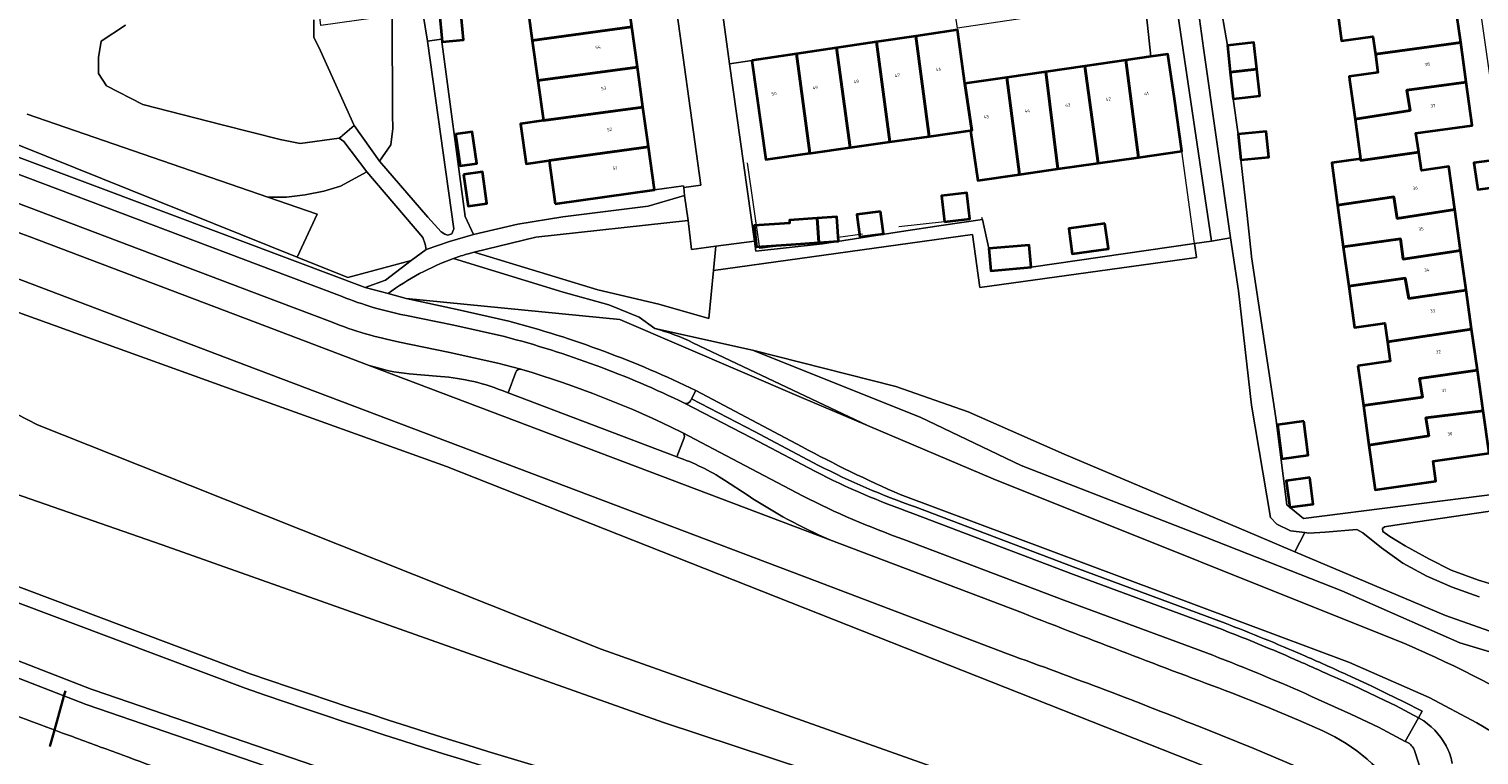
# Model space of a CAD drawing. Header units: metres. Extents: x 197700 to 204338, y 317132 to 325229.
# Tile 106 of 256: x 199415 to 199575, y 317784 to 317864. Entities that reach past the tile are written whole.
import ezdxf
from ezdxf.enums import TextEntityAlignment as Align

# ---------------------------------------------------------------- set-up
doc = ezdxf.new("R2010")
doc.units = ezdxf.units.M
for name, color, linetype, lineweight in [('B-WE-GR-BEPLANTING_CULTUUR_BOSPLANTSOEN-GV', 90, 'Continuous', 18), ('B-WE-GR-BEPLANTING_CULTUUR_HEESTERS-GV', 90, 'Continuous', 18), ('B-WE-GR-BEPLANTING_CULTUUR_VASTE PLANTENVAK-GV', 90, 'Continuous', 18), ('B-WE-IE-TERREINAFSCHEIDING_KUNSTMATIG_HEKWERK-G', 20, 'IE-TERREINAFSCHEIDING-KUNSTMATIG', 18), ('B-WE-KW-KUNSTWERK_DUIKER-G', 170, 'Continuous', 18), ('B-WE-OG-BEBOUWING-GV', 7, 'Continuous', 35), ('B-WE-OG-BEBOUWING-T18', 10, 'Continuous', 18), ('B-WE-OG-TERREIN_CULTUURSCHEIDING-GV', 7, 'Continuous', 18), ('B-WE-OG-TERREIN_ERF-GV', 7, 'Continuous', 18), ('B-WE-OG-WATER_GREPPEL-GV', 160, 'Continuous', 18), ('B-WE-OG-WEG-GV', 7, 'Continuous', 18), ('B-WE-VH-ONVERHARD-GV', 252, 'Continuous', 18), ('B-WE-VH-VERHARDING_ASFALT-GV', 252, 'Continuous', 18), ('B-WE-VH-VERHARDING_BETON-GV', 252, 'Continuous', 18), ('B-WE-VH-VERHARDING_BETONSTRAATSTEEN-GV', 252, 'Continuous', 18), ('B-WE-VH-VERHARDING_HALFVERHARDING_GRIND-GV', 252, 'Continuous', 18), ('B-WE-VH-VERHARDING_OPEN-GV', 252, 'Continuous', 18), ('B-WE-VH-VERHARDING_TEGEL-GV', 252, 'Continuous', 18)]:
    doc.layers.add(name, color=color, linetype=linetype, lineweight=lineweight)
doc.styles.add('NLCS-ISO-M200-T18', font='NLCS-ISO.ttf', dxfattribs={"height": 0.36})
doc.linetypes.add('IE-TERREINAFSCHEIDING-KUNSTMATIG', pattern='A,4,[82,NLCS.SHX,S=0.75,R=90,X=0,Y=0],4,-2', length=10)

msp = doc.modelspace()

# ---------------------------------------------------------------- linework, layer by layer
at = {"layer": 'B-WE-GR-BEPLANTING_CULTUUR_BOSPLANTSOEN-GV'}
for points in [[(199450.884, 317853.533), (199453.691, 317849.588), (199454.937, 317851.4), (199455.164, 317853.204), (199455.143, 317854.723), (199455.108, 317865.498), (199455.107, 317865.721), (199447.218, 317864.611), (199445.09, 317882.755), (199452.703, 317883.699), (199452.121, 317888.066), (199446.264, 317887.179), (199445.253, 317891.457), (199442.817, 317910.058), (199423.753, 317900.857), (199433.319, 317883.783), (199417.527, 317875.569), (199397.952, 317865.779)], [(199414.7, 317854.796), (199441.356, 317845.595), (199443.412, 317845.591), (199445.471, 317845.838), (199447.545, 317846.263), (199449.369, 317846.822), (199452.299, 317848.386), (199449.767, 317851.745), (199449.246, 317852.118), (199444.93, 317851.521), (199442.697, 317851.968), (199436.295, 317853.607), (199427.511, 317855.841), (199423.492, 317857.927), (199422.599, 317859.267), (199422.599, 317861.055), (199422.896, 317862.843), (199425.576, 317864.63)], [(199446.418, 317865.226), (199446.418, 317863.29), (199447.163, 317861.8), (199450.884, 317853.533)], [(199521.639, 317814.411), (199507.706, 317820.322), (199500.417, 317823.414), (199480.284, 317832.031), (199456.669, 317834.349), (199462.282, 317833.135), (199468.018, 317831.855)], [(199583.966, 317787.433), (199584.916, 317788.97), (199580.551, 317794.055), (199573.293, 317796.239), (199560.212, 317802.015), (199545.139, 317807.931), (199524.71, 317815.859), (199513.551, 317821.221), (199494.981, 317828.663), (199484.182, 317831.042)], [(199488.392, 317829.463), (199507.706, 317820.322)], [(199628.583, 317778.854), (199611.297, 317786.109), (199598.037, 317790.786), (199585.082, 317794.538), (199577.752, 317797.128), (199571.675, 317799.275), (199555.016, 317806.328), (199550.777, 317808.123), (199529.477, 317817.115), (199518.863, 317821.824), (199510.836, 317824.619), (199494.981, 317828.663), (199513.551, 317821.221), (199524.71, 317815.859), (199545.139, 317807.931), (199560.212, 317802.015), (199573.293, 317796.239), (199580.551, 317794.055), (199584.916, 317788.97), (199594.082, 317786.086), (199615.297, 317774.134)], [(199500.494, 317817.946), (199488.701, 317824.189), (199488.232, 317823.243), (199495.225, 317819.623), (199502.308, 317815.881)], [(199488.701, 317824.189), (199500.494, 317817.946)], [(199507.706, 317820.322), (199521.639, 317814.411), (199567.342, 317796.076)], [(199567.342, 317796.076), (199521.639, 317814.411)], [(199511.339, 317812.659), (199561.082, 317794.053), (199569.889, 317790.195), (199575.143, 317787.384)], [(199575.143, 317787.384), (199569.889, 317790.195), (199561.082, 317794.053), (199511.339, 317812.659)], [(199512.997, 317811.285), (199530.777, 317804.531), (199547.31, 317798.409)], [(199560.823, 317792.69), (199563.468, 317791.47), (199565.176, 317790.63), (199567.078, 317789.709), (199569.096, 317788.673), (199568.696, 317787.918), (199569.291, 317787.599)]]:
    msp.add_lwpolyline(points, dxfattribs=at)
for points in [[(199468.018, 317831.855, -0.0483545), (199488.701, 317824.189)], [(199484.182, 317831.042, -0.0510191), (199488.392, 317829.463)], [(199500.494, 317817.946, 0.0214632), (199511.339, 317812.659)], [(199511.339, 317812.659, -0.0214632), (199500.494, 317817.946)], [(199502.308, 317815.881, 0.0325354), (199512.997, 317811.285)], [(199547.31, 317798.409, -0.0103501), (199555.88, 317794.903)], [(199567.342, 317796.076, -0.0370957), (199583.966, 317787.433)], [(199583.966, 317787.433, 0.0370957), (199567.342, 317796.076)], [(199555.88, 317794.903, -0.0037654), (199560.823, 317792.69)], [(199569.291, 317787.599, -0.1283394), (199571.99, 317784.373)], [(199575.143, 317787.384, -0.0292493), (199595.419, 317773.985)], [(199595.419, 317773.985, 0.0292493), (199575.143, 317787.384)], [(199571.99, 317784.373, -0.0612354), (199572.427, 317782.881)]]:
    msp.add_lwpolyline(points, format="xyb", dxfattribs=at)
at = {"layer": 'B-WE-GR-BEPLANTING_CULTUUR_HEESTERS-GV'}
for points in [[(199547.907, 317841.074), (199544.888, 317862.097), (199543.682, 317871.042), (199543.499, 317871.016), (199543.214, 317872.856), (199541.072, 317872.589), (199541.231, 317871.619), (199545.803, 317840.703)], [(199484.607, 317833.733), (199490.164, 317832.145), (199490.669, 317837.454), (199490.925, 317840.148), (199488.25, 317839.792), (199487.857, 317842.991), (199471.006, 317841.167), (199464.164, 317839.486), (199477.858, 317835.332)]]:
    msp.add_lwpolyline(points, close=True, dxfattribs=at)
for points in [[(199461.909, 317838.801, 0.07349), (199454.647, 317834.905)], [(199488.392, 317829.463, 0.0510191), (199484.182, 317831.042)]]:
    msp.add_lwpolyline(points, format="xyb", dxfattribs=at)
for points in [[(199482.425, 317832.304), (199479.092, 317833.653), (199474.012, 317835.082), (199461.909, 317838.801)], [(199454.647, 317834.905), (199456.669, 317834.349), (199480.284, 317832.031), (199500.417, 317823.414), (199507.706, 317820.322), (199488.392, 317829.463)], [(199484.182, 317831.042), (199482.425, 317832.304)]]:
    msp.add_lwpolyline(points, dxfattribs=at)
at = {"layer": 'B-WE-GR-BEPLANTING_CULTUUR_VASTE PLANTENVAK-GV'}
for points in [[(199413.798, 317851.348), (199444.588, 317838.949), (199446.819, 317843.709), (199441.356, 317845.595), (199414.7, 317854.796)], [(199392.84, 317837.801), (199364.166, 317829.084), (199392.207, 317831.719), (199401.295, 317827.886), (199415.839, 317820.371), (199432.729, 317813.644), (199478.229, 317795.522), (199523.239, 317779.547), (199554.952, 317771.849), (199556.316, 317778.134), (199461.127, 317815.762), (199437.672, 317824.192), (199406.941, 317835.237)], [(199554.952, 317771.849), (199523.239, 317779.547), (199478.229, 317795.522), (199432.729, 317813.644), (199415.839, 317820.371), (199401.295, 317827.886), (199392.207, 317831.719), (199364.166, 317829.084), (199365.876, 317825.638), (199366.075, 317825.314), (199365.142, 317824.741), (199376.15, 317821.047), (199366.091, 317825.93), (199368.082, 317826.196), (199382.505, 317820.666), (199400.425, 317817.228), (199429.662, 317807.099), (199430.167, 317806.924), (199485.151, 317787.429), (199524.795, 317774.333), (199555.264, 317762.177), (199510.147, 317771.959)], [(199510.147, 317771.959), (199555.264, 317762.177), (199524.795, 317774.333), (199485.151, 317787.429), (199430.167, 317806.924), (199429.662, 317807.099), (199400.425, 317817.228), (199382.505, 317820.666), (199368.082, 317826.196), (199366.091, 317825.93), (199376.15, 317821.047), (199365.142, 317824.741), (199363.497, 317823.729), (199371.97, 317819.795), (199395.928, 317809.144), (199425.428, 317798.065), (199439.391, 317792.82)], [(199439.391, 317792.82), (199425.428, 317798.065), (199395.928, 317809.144), (199371.97, 317819.795), (199371.356, 317818.294), (199395.121, 317807.644), (199424.706, 317796.525), (199438.843, 317791.211)], [(199438.843, 317791.211), (199424.706, 317796.525), (199395.121, 317807.644), (199371.356, 317818.294), (199368.741, 317812.633), (199372.923, 317810.648), (199373.117, 317810.566)], [(199373.117, 317810.566), (199397.489, 317800.551), (199421.799, 317791.109), (199422.117, 317791), (199447.73, 317782.209)]]:
    msp.add_lwpolyline(points, dxfattribs=at)
for points in [[(199439.391, 317792.82, 0.0235878), (199510.147, 317771.959)], [(199510.147, 317771.959, -0.0235878), (199439.391, 317792.82)], [(199509.743, 317770.308, -0.0235995), (199438.843, 317791.211)], [(199438.843, 317791.211, 0.0235995), (199509.743, 317770.308)]]:
    msp.add_lwpolyline(points, format="xyb", dxfattribs=at)
at = {"layer": 'B-WE-IE-TERREINAFSCHEIDING_KUNSTMATIG_HEKWERK-G'}
for points in [[(199548.757, 317852.551), (199548.201, 317856.475)], [(199543.924, 317840.439), (199542.516, 317850.686)], [(199549.73, 317843.54), (199549.034, 317849.717)], [(199499.258, 317840.347), (199495.808, 317839.902), (199494.424, 317849.402)], [(199520.428, 317843.115), (199520.377, 317843.35)], [(199516.24, 317842.87), (199511.177, 317842.296)], [(199521.129, 317839.887), (199520.428, 317843.115)], [(199507.146, 317841.484), (199504.47, 317841.112)], [(199543.924, 317840.439), (199525.845, 317837.828)], [(199550.229, 317838.979), (199550.22, 317839.064)], [(199550.233, 317838.979), (199550.229, 317838.979)], [(199552.914, 317821.147), (199550.233, 317838.979)]]:
    msp.add_lwpolyline(points, dxfattribs=at)
at = {"layer": 'B-WE-KW-KUNSTWERK_DUIKER-G'}
for points in [[(199417.175, 317784.805), (199417.678, 317786.602), (199418.734, 317790.369), (199418.87, 317790.853), (199418.901, 317790.964)], [(199417.295, 317784.771), (199417.796, 317786.558), (199418.851, 317790.324), (199418.987, 317790.807), (199419.021, 317790.93)]]:
    msp.add_lwpolyline(points, dxfattribs=at)
at = {"layer": 'B-WE-OG-BEBOUWING-GV'}
for points in [[(199470.607, 317862.95), (199481.617, 317864.438), (199480.957, 317869.152), (199469.954, 317867.612)], [(199572.776, 317867.002), (199566.208, 317865.989), (199565.817, 317868.503), (199559.594, 317867.465), (199559.56, 317867.46), (199559.578, 317867.33), (199560.189, 317862.904), (199563.66, 317863.379), (199563.93, 317861.405), (199573.374, 317862.721)], [(199462.66, 317866.562), (199460.295, 317866.341), (199460.625, 317862.796), (199462.991, 317863.017)], [(199481.617, 317864.438), (199470.607, 317862.95), (199471.23, 317858.497), (199482.239, 317859.991)], [(199513.076, 317863.429), (199514.553, 317852.317), (199519.122, 317852.964), (199519.248, 317852.982), (199518.492, 317858.185), (199517.66, 317864.114)], [(199504.299, 317862.117), (199505.793, 317851.076), (199510.175, 317851.697), (199508.701, 317862.775)], [(199513.076, 317863.429), (199508.701, 317862.775), (199510.175, 317851.697), (199514.553, 317852.317)], [(199547.546, 317862.392), (199547.873, 317859.434), (199550.816, 317859.76), (199550.489, 317862.718)], [(199561.674, 317854.225), (199567.791, 317855.185), (199567.406, 317857.448), (199573.987, 317858.334), (199573.374, 317862.721), (199563.93, 317861.405), (199564.207, 317859.386), (199561.027, 317858.951), (199561.073, 317858.614)], [(199494.925, 317860.716), (199496.475, 317849.757), (199501.321, 317850.443), (199499.873, 317861.456)], [(199505.793, 317851.076), (199504.299, 317862.117), (199499.873, 317861.456), (199501.321, 317850.443), (199501.426, 317850.458)], [(199536.291, 317860.76), (199537.717, 317849.998), (199542.516, 317850.686), (199541.677, 317856.486), (199540.961, 317861.435), (199539.092, 317861.165)], [(199471.23, 317858.497), (199471.849, 317854.072), (199482.858, 317855.571), (199482.239, 317859.991)], [(199528.79, 317848.719), (199527.441, 317859.48), (199523.121, 317858.855), (199524.537, 317848.109)], [(199533.233, 317849.355), (199531.773, 317860.106), (199527.441, 317859.48), (199528.79, 317848.719)], [(199531.773, 317860.106), (199533.233, 317849.355), (199537.717, 317849.998), (199536.291, 317860.76)], [(199547.873, 317859.434), (199548.201, 317856.475), (199551.144, 317856.801), (199550.816, 317859.76)], [(199518.492, 317858.185), (199519.248, 317852.982), (199519.122, 317852.964), (199519.913, 317847.446), (199524.537, 317848.109), (199523.121, 317858.855)], [(199561.674, 317854.225), (199562.278, 317849.814), (199562.301, 317849.648), (199568.726, 317850.585), (199568.425, 317852.656), (199574.659, 317853.526), (199573.987, 317858.334), (199567.406, 317857.448), (199567.791, 317855.185)], [(199472.469, 317849.646), (199483.477, 317851.147), (199482.858, 317855.571), (199471.849, 317854.072), (199469.324, 317853.72), (199469.945, 317849.292)], [(199549.034, 317849.717), (199552.119, 317850.018), (199551.841, 317852.854), (199548.757, 317852.551)], [(199462.112, 317852.569), (199462.616, 317849.041), (199464.477, 317849.307), (199463.973, 317852.835)], [(199473.14, 317844.855), (199484.142, 317846.395), (199483.477, 317851.147), (199472.469, 317849.646)], [(199572.721, 317844.212), (199572.051, 317848.976), (199569.021, 317848.551), (199568.726, 317850.585), (199562.301, 317849.648), (199562.278, 317849.814), (199559.108, 317849.38), (199559.747, 317844.717), (199565.983, 317845.641), (199566.328, 317843.219)], [(199578.327, 317846.851), (199577.91, 317849.805), (199574.841, 317849.372), (199575.257, 317846.419)], [(199463.008, 317848.097), (199463.509, 317844.592), (199465.591, 317844.889), (199465.09, 317848.394)], [(199516.24, 317842.87), (199519.027, 317843.193), (199518.693, 317846.071), (199515.907, 317845.748)], [(199560.379, 317840.095), (199566.705, 317840.975), (199567.003, 317838.739), (199573.358, 317839.68), (199572.721, 317844.212), (199566.328, 317843.219), (199565.983, 317845.641), (199559.747, 317844.717)], [(199502.14, 317843.267), (199499.066, 317843.048), (199499.089, 317842.724), (199495.186, 317842.446), (199495.429, 317840.075), (199499.258, 317840.347), (199502.332, 317840.566)], [(199502.332, 317840.566), (199504.509, 317840.721), (199504.317, 317843.422), (199502.14, 317843.267)], [(199509.14, 317844.011), (199506.541, 317843.666), (199506.87, 317841.196), (199509.469, 317841.542)], [(199534, 317842.657), (199530, 317842.126), (199530.373, 317839.321), (199534.373, 317839.852)], [(199521.129, 317839.887), (199521.35, 317837.424), (199525.845, 317837.828), (199525.624, 317840.291)], [(199573.358, 317839.68), (199567.003, 317838.739), (199566.705, 317840.975), (199560.379, 317840.095), (199560.975, 317835.744), (199567.23, 317836.609), (199567.624, 317834.369), (199573.977, 317835.273)], [(199565.272, 317829.584), (199574.583, 317830.963), (199573.977, 317835.273), (199567.624, 317834.369), (199567.23, 317836.609), (199560.975, 317835.744), (199561.601, 317831.172), (199564.991, 317831.636)], [(199561.982, 317826.925), (199562.603, 317822.507), (199569.156, 317823.433), (199568.823, 317825.491), (199575.222, 317826.415), (199574.583, 317830.963), (199565.272, 317829.584), (199565.568, 317827.417)], [(199562.603, 317822.507), (199563.217, 317818.139), (199569.84, 317819.146), (199569.507, 317821.151), (199575.854, 317821.921), (199575.222, 317826.415), (199568.823, 317825.491), (199569.156, 317823.433)], [(199555.992, 317820.778), (199553.085, 317820.392), (199553.585, 317816.632), (199556.492, 317817.018)], [(199575.854, 317821.921), (199569.507, 317821.151), (199569.84, 317819.146), (199563.217, 317818.139), (199563.913, 317813.188), (199570.637, 317814.133), (199570.324, 317816.361), (199576.513, 317817.231)], [(199556.656, 317814.529), (199554.071, 317814.186), (199554.461, 317811.254), (199557.045, 317811.598)]]:
    msp.add_lwpolyline(points, close=True, dxfattribs=at)
at = {"layer": 'B-WE-OG-TERREIN_CULTUURSCHEIDING-GV'}
for points in [[(199425.576, 317864.63), (199422.896, 317862.843), (199422.599, 317861.055), (199422.599, 317859.267), (199423.492, 317857.927), (199427.511, 317855.841), (199436.295, 317853.607), (199442.697, 317851.968), (199444.93, 317851.521), (199449.246, 317852.118), (199449.544, 317852.341), (199449.618, 317852.415), (199450.884, 317853.533), (199447.163, 317861.8), (199446.418, 317863.29), (199446.418, 317865.226)], [(199461.909, 317838.801), (199474.012, 317835.082), (199479.092, 317833.653), (199482.425, 317832.304), (199484.182, 317831.042), (199494.981, 317828.663), (199510.836, 317824.619), (199518.863, 317821.824), (199529.477, 317817.115), (199550.777, 317808.123), (199555.016, 317806.328), (199556.115, 317808.448), (199554.54, 317808.629), (199553.029, 317809.382), (199552.31, 317810.132), (199550.223, 317822.564), (199548.77, 317835.213), (199547.907, 317841.074), (199545.803, 317840.703)], [(199545.803, 317840.703), (199543.924, 317840.439), (199544.133, 317838.92), (199520.141, 317835.571), (199519.32, 317841.454), (199490.669, 317837.454), (199490.164, 317832.145), (199484.607, 317833.733), (199477.858, 317835.332), (199464.164, 317839.486), (199463.531, 317839.331)], [(199575.417, 317801.351), (199572.412, 317802.406), (199569.612, 317803.631), (199566.985, 317805.043), (199564.617, 317806.746), (199562.523, 317808.429), (199561.863, 317808.782), (199558.361, 317808.509), (199556.578, 317808.395), (199556.115, 317808.448), (199555.016, 317806.328), (199571.675, 317799.275), (199577.752, 317797.128)]]:
    msp.add_lwpolyline(points, dxfattribs=at)
msp.add_lwpolyline([(199463.531, 317839.331, 0.0151893), (199461.909, 317838.801)], format="xyb", dxfattribs=at)
msp.add_lwpolyline([(199581.541, 317813.355), (199580.392, 317811.369), (199566.088, 317809.285), (199564.928, 317809.083), (199564.729, 317808.914), (199564.756, 317808.553), (199565.514, 317808.031), (199567.209, 317806.979), (199569.83, 317805.523), (199572.314, 317804.297), (199575.358, 317803.173), (199579.24, 317802.016), (199583.239, 317801.178)], close=True, dxfattribs=at)
at = {"layer": 'B-WE-OG-TERREIN_ERF-GV'}
for points in [[(199464.101, 317841.455), (199469.002, 317842.613), (199473.975, 317843.416), (199483.442, 317844.6), (199487.444, 317845.768), (199487.378, 317846.644), (199487.35, 317846.844), (199484.142, 317846.395), (199473.14, 317844.855), (199472.469, 317849.646), (199469.945, 317849.292), (199469.324, 317853.72), (199471.849, 317854.072), (199471.23, 317858.497), (199470.607, 317862.95), (199469.954, 317867.612), (199480.957, 317869.152), (199480.263, 317873.626), (199480.497, 317873.657), (199477.892, 317891.747), (199472.966, 317891.072), (199469.933, 317912.696)], [(199397.952, 317865.779), (199417.527, 317875.569), (199433.319, 317883.783), (199423.753, 317900.857), (199442.817, 317910.058), (199445.253, 317891.457), (199446.264, 317887.179), (199452.121, 317888.066), (199452.703, 317883.699), (199453.914, 317874.617), (199455.107, 317865.721), (199458.499, 317866.049), (199459.026, 317862.843), (199460.572, 317863.098), (199463.177, 317843.436), (199464.101, 317841.455)], [(199578.327, 317846.851), (199575.257, 317846.419), (199574.841, 317849.372), (199577.91, 317849.805), (199574.706, 317872.308), (199572.093, 317871.885), (199572.776, 317867.002), (199573.374, 317862.721), (199573.987, 317858.334), (199574.659, 317853.526), (199568.425, 317852.656), (199568.726, 317850.585), (199569.021, 317848.551), (199572.051, 317848.976), (199572.721, 317844.212), (199573.358, 317839.68), (199573.977, 317835.273), (199574.583, 317830.963), (199575.222, 317826.415), (199575.854, 317821.921)], [(199538.396, 317867.391), (199539.092, 317861.165), (199540.961, 317861.435), (199541.677, 317856.486), (199542.516, 317850.686), (199537.717, 317849.998), (199533.233, 317849.355), (199528.79, 317848.719), (199524.537, 317848.109), (199519.913, 317847.446), (199519.122, 317852.964), (199514.553, 317852.317), (199510.175, 317851.697), (199505.793, 317851.076), (199501.426, 317850.458), (199501.321, 317850.443), (199496.475, 317849.757), (199494.925, 317860.716), (199492.452, 317860.351), (199495.202, 317840.718), (199495.36, 317839.59), (199502.741, 317840.42), (199511.495, 317841.781), (199515.866, 317842.435), (199520.428, 317843.115), (199521.129, 317839.887), (199525.624, 317840.291), (199525.845, 317837.828), (199543.924, 317840.439), (199545.803, 317840.703), (199541.231, 317871.619)], [(199546.624, 317867.738), (199547.546, 317862.392), (199550.489, 317862.718), (199550.816, 317859.76), (199551.144, 317856.801), (199548.201, 317856.475), (199548.757, 317852.551), (199551.841, 317852.854), (199552.119, 317850.018), (199549.034, 317849.717), (199549.73, 317843.54), (199550.22, 317839.064), (199550.229, 317838.979), (199550.233, 317838.979), (199552.914, 317821.147), (199554.133, 317811.506), (199555.96, 317810.021), (199578.05, 317812.799)], [(199576.513, 317817.231), (199570.324, 317816.361), (199570.637, 317814.133), (199563.913, 317813.188), (199563.217, 317818.139), (199562.603, 317822.507), (199561.982, 317826.925), (199565.568, 317827.417), (199565.272, 317829.584), (199564.991, 317831.636), (199561.601, 317831.172), (199560.975, 317835.744), (199560.379, 317840.095), (199559.747, 317844.717), (199559.108, 317849.38), (199562.278, 317849.814), (199561.674, 317854.225), (199561.073, 317858.614), (199561.027, 317858.951), (199564.207, 317859.386), (199563.93, 317861.405), (199563.66, 317863.379), (199560.189, 317862.904), (199559.578, 317867.33)]]:
    msp.add_lwpolyline(points, dxfattribs=at)
for points in [[(199482.239, 317859.991), (199482.858, 317855.571), (199483.477, 317851.147), (199484.142, 317846.395), (199487.35, 317846.844), (199487.378, 317846.644), (199489.274, 317846.925), (199486.136, 317869.626), (199486.107, 317869.858), (199480.957, 317869.152), (199481.617, 317864.438)], [(199459.026, 317862.843), (199458.499, 317866.049), (199455.107, 317865.721), (199455.108, 317865.498), (199455.143, 317854.723), (199455.164, 317853.204), (199454.937, 317851.4), (199453.691, 317849.588), (199459.056, 317843.385), (199460.516, 317841.751), (199460.934, 317841.481), (199461.246, 317841.387), (199461.718, 317841.53), (199461.915, 317842.079)], [(199462.66, 317866.562), (199462.991, 317863.017), (199460.625, 317862.796), (199460.295, 317866.341)], [(199462.112, 317852.569), (199463.973, 317852.835), (199464.477, 317849.307), (199462.616, 317849.041)], [(199443.412, 317845.591), (199441.356, 317845.595), (199446.819, 317843.709), (199444.588, 317838.949), (199450.183, 317836.696), (199457.217, 317838.559), (199458.86, 317839.791), (199458.766, 317840.396), (199458.503, 317841.131), (199452.299, 317848.386), (199449.369, 317846.822), (199447.545, 317846.263), (199445.471, 317845.838)], [(199463.008, 317848.097), (199465.09, 317848.394), (199465.591, 317844.889), (199463.509, 317844.592)], [(199519.027, 317843.193), (199516.24, 317842.87), (199515.907, 317845.748), (199518.693, 317846.071)], [(199499.089, 317842.724), (199499.066, 317843.048), (199502.14, 317843.267), (199504.317, 317843.422), (199504.509, 317840.721), (199502.332, 317840.566), (199499.258, 317840.347), (199495.429, 317840.075), (199495.186, 317842.446)], [(199509.14, 317844.011), (199509.469, 317841.542), (199506.87, 317841.196), (199506.541, 317843.666)], [(199534, 317842.657), (199534.373, 317839.852), (199530.373, 317839.321), (199530, 317842.126)], [(199555.992, 317820.778), (199556.492, 317817.018), (199553.585, 317816.632), (199553.085, 317820.392)], [(199556.656, 317814.529), (199557.045, 317811.598), (199554.461, 317811.254), (199554.071, 317814.186)]]:
    msp.add_lwpolyline(points, close=True, dxfattribs=at)
at = {"layer": 'B-WE-OG-WATER_GREPPEL-GV'}
msp.add_lwpolyline([(199447.73, 317782.209), (199422.117, 317791), (199421.799, 317791.109), (199397.489, 317800.551), (199373.117, 317810.566), (199372.935, 317810.132), (199372.433, 317808.933), (199396.803, 317798.887), (199421.215, 317789.406), (199421.348, 317789.36), (199447.145, 317780.507)], dxfattribs=at)
at = {"layer": 'B-WE-OG-WEG-GV'}
for points in [[(199487.272, 317819.501, -0.3434237), (199487.411, 317818.933)], [(199486.619, 317816.828, -0.0606811), (199491.903, 317814.245)], [(199494.489, 317812.537, 0.0431693), (199503.55, 317807.656)], [(199511.729, 317807.693, -0.0325279), (199500.595, 317812.477)], [(199524.863, 317799.544, 0.0032412), (199548.013, 317790.695)], [(199556.868, 317790.312, 0.0136953), (199545.924, 317794.86)], [(199558.13, 317786.488, -0.1348849), (199566.88, 317779.065)], [(199568.213, 317784.421, 0.2020371), (199567.252, 317785.322)]]:
    msp.add_lwpolyline(points, format="xyb", dxfattribs=at)
for points in [[(199500.595, 317812.477), (199493.445, 317816.254), (199487.272, 317819.501)], [(199487.411, 317818.933), (199486.619, 317816.828)], [(199491.903, 317814.245), (199494.489, 317812.537)], [(199503.55, 317807.656), (199524.863, 317799.544)], [(199545.924, 317794.86), (199529.448, 317800.96), (199511.729, 317807.693)], [(199548.013, 317790.695), (199551.72, 317789.22), (199555.424, 317787.662), (199558.13, 317786.488)], [(199567.252, 317785.322), (199567.232, 317785.333), (199564.268, 317786.884), (199561.229, 317788.324), (199556.868, 317790.312)], [(199569.106, 317779.955), (199569.034, 317781.371), (199568.748, 317782.855), (199568.213, 317784.421)]]:
    msp.add_lwpolyline(points, dxfattribs=at)
at = {"layer": 'B-WE-VH-ONVERHARD-GV'}
for points in [[(199413.813, 317849.99), (199444.381, 317838.506), (199452.111, 317835.602), (199454.358, 317836.39), (199457.217, 317838.559), (199450.183, 317836.696), (199444.588, 317838.949), (199413.798, 317851.348)], [(199448.462, 317831.736), (199442.301, 317834.068), (199412.196, 317845.459)], [(199414.905, 317841.224), (199441.02, 317831.335), (199452.571, 317826.96)], [(199406.941, 317835.237), (199437.672, 317824.192), (199461.127, 317815.762), (199556.316, 317778.134), (199554.952, 317771.849)], [(199523.214, 317795.015), (199501.848, 317803.146), (199438.968, 317826.958), (199413.105, 317836.753)], [(199469.335, 317826.541), (199466.798, 317827.202), (199461.31, 317828.424), (199455.913, 317829.537)], [(199456.973, 317826.022), (199459.994, 317825.766)], [(199467.264, 317824.178), (199467.948, 317823.92), (199468.786, 317826.206)], [(199447.145, 317780.507), (199421.348, 317789.36), (199421.215, 317789.406), (199396.803, 317798.887), (199372.433, 317808.933), (199372.366, 317808.772), (199372.172, 317808.854), (199372.923, 317810.648), (199368.741, 317812.633)], [(199417.678, 317786.602), (199418.615, 317786.254), (199419.704, 317785.852)], [(199557.352, 317780.672), (199556.416, 317781.229), (199555.689, 317781.64), (199555.985, 317782.151), (199555.09, 317782.566), (199550.477, 317784.532), (199544.913, 317786.775)]]:
    msp.add_lwpolyline(points, dxfattribs=at)
for points in [[(199388.735, 317845.186, -0.1190691), (199414.905, 317841.224)], [(199455.913, 317829.537, -0.0449652), (199448.462, 317831.736)], [(199452.571, 317826.96, 0.0527294), (199456.973, 317826.022)], [(199459.994, 317825.766, -0.0814503), (199467.264, 317824.178)], [(199468.786, 317826.206, -0.3594749), (199469.335, 317826.541)], [(199392.468, 317796.451, 0.0081305), (199417.678, 317786.602)], [(199544.913, 317786.775, 0.0087386), (199523.214, 317795.015)], [(199419.704, 317785.852, 0.001974), (199425.274, 317783.819)], [(199425.274, 317783.819, 0.0087564), (199446.032, 317776.435)]]:
    msp.add_lwpolyline(points, format="xyb", dxfattribs=at)
at = {"layer": 'B-WE-VH-VERHARDING_ASFALT-GV'}
for points in [[(199414.905, 317841.224, 0.1190691), (199388.735, 317845.186)], [(199548.013, 317790.695, -0.0032412), (199524.863, 317799.544)], [(199417.678, 317786.602, -0.0081305), (199392.468, 317796.451)], [(199523.214, 317795.015, -0.0087386), (199544.913, 317786.775)], [(199571.99, 317784.373, 0.1283394), (199569.291, 317787.599)], [(199425.274, 317783.819, -0.001974), (199419.704, 317785.852)], [(199566.88, 317779.065, 0.1348849), (199558.13, 317786.488)], [(199567.252, 317785.322, -0.2020371), (199568.213, 317784.421)], [(199572.427, 317782.881, 0.0612354), (199571.99, 317784.373)], [(199446.032, 317776.435, -0.0087564), (199425.274, 317783.819)]]:
    msp.add_lwpolyline(points, format="xyb", dxfattribs=at)
for points in [[(199524.863, 317799.544), (199503.55, 317807.656), (199452.571, 317826.96), (199441.02, 317831.335), (199414.905, 317841.224)], [(199413.105, 317836.753), (199438.968, 317826.958), (199501.848, 317803.146), (199523.214, 317795.015)], [(199558.13, 317786.488), (199555.424, 317787.662), (199551.72, 317789.22), (199548.013, 317790.695)], [(199568.696, 317787.918), (199567.232, 317785.333), (199567.252, 317785.322)], [(199569.291, 317787.599), (199568.696, 317787.918)], [(199419.704, 317785.852), (199418.615, 317786.254), (199417.678, 317786.602)], [(199544.913, 317786.775), (199550.477, 317784.532), (199555.09, 317782.566), (199555.985, 317782.151), (199556.226, 317782.039)], [(199568.213, 317784.421), (199568.748, 317782.855), (199569.034, 317781.371), (199569.106, 317779.955)]]:
    msp.add_lwpolyline(points, dxfattribs=at)
at = {"layer": 'B-WE-VH-VERHARDING_BETON-GV'}
for points in [[(199449.559, 317834.571), (199443.594, 317836.828), (199413.132, 317848.351)], [(199412.196, 317845.459), (199442.301, 317834.068), (199448.462, 317831.736)], [(199467.536, 317830.151), (199461.924, 317831.401), (199456.509, 317832.518)], [(199455.913, 317829.537), (199461.31, 317828.424), (199466.798, 317827.202), (199469.335, 317826.541), (199469.447, 317826.512)], [(199501.953, 317815.197), (199494.865, 317818.942), (199487.456, 317822.777)], [(199487.12, 317819.58), (199487.272, 317819.501), (199493.445, 317816.254), (199500.595, 317812.477)], [(199546.993, 317797.706), (199530.504, 317803.811), (199512.731, 317810.563)], [(199511.729, 317807.693), (199529.448, 317800.96), (199545.924, 317794.86)], [(199556.868, 317790.312), (199561.229, 317788.324), (199564.268, 317786.884), (199567.232, 317785.333), (199568.696, 317787.918), (199566.139, 317789.287), (199564.967, 317789.872), (199561.423, 317791.542)]]:
    msp.add_lwpolyline(points, dxfattribs=at)
for points in [[(199456.509, 317832.518, -0.045018), (199449.559, 317834.571)], [(199448.462, 317831.736, 0.0449652), (199455.913, 317829.537)], [(199487.456, 317822.777, 0.0493051), (199467.536, 317830.151)], [(199469.447, 317826.512, -0.0419842), (199487.12, 317819.58)], [(199512.731, 317810.563, -0.0324573), (199501.953, 317815.197)], [(199500.595, 317812.477, 0.0325279), (199511.729, 317807.693)], [(199553.973, 317794.859, 0.0084495), (199546.993, 317797.706)], [(199545.924, 317794.86, -0.0136953), (199556.868, 317790.312)], [(199558.756, 317792.74, 0.0024645), (199553.973, 317794.859)], [(199561.423, 317791.542, 0.0047884), (199558.756, 317792.74)]]:
    msp.add_lwpolyline(points, format="xyb", dxfattribs=at)
at = {"layer": 'B-WE-VH-VERHARDING_BETONSTRAATSTEEN-GV'}
for points in [[(199523.524, 317872.358), (199522.115, 317873.472), (199521.665, 317873.996), (199521.405, 317874.635), (199520.907, 317877.356), (199502.688, 317874.449), (199502.428, 317876.343), (199497.55, 317876.044), (199497.815, 317873.72), (199492.967, 317872.996), (199492.176, 317872.882), (199485.959, 317871.061), (199486.107, 317869.858), (199486.136, 317869.626), (199489.274, 317846.925), (199487.378, 317846.644), (199487.444, 317845.768), (199487.857, 317842.991), (199488.25, 317839.792), (199490.925, 317840.148), (199495.202, 317840.718), (199492.452, 317860.351)], [(199491.692, 317865.773), (199492.452, 317860.351), (199494.925, 317860.716), (199499.873, 317861.456), (199504.299, 317862.117), (199508.701, 317862.775), (199513.076, 317863.429), (199517.66, 317864.114), (199518.492, 317858.185), (199523.121, 317858.855), (199527.441, 317859.48), (199531.773, 317860.106), (199536.291, 317860.76), (199539.092, 317861.165), (199538.396, 317867.391), (199538.026, 317867.336), (199517.67, 317864.305), (199516.715, 317870.496), (199492.545, 317866.913)], [(199492.452, 317860.351), (199491.692, 317865.773)], [(199452.571, 317826.96), (199503.55, 317807.656)], [(199459.994, 317825.766), (199456.973, 317826.022)], [(199467.948, 317823.92), (199467.264, 317824.178)], [(199486.619, 317816.828), (199467.948, 317823.92)], [(199487.456, 317822.777), (199494.865, 317818.942), (199501.953, 317815.197)], [(199502.308, 317815.881), (199495.225, 317819.623), (199488.232, 317823.243), (199488.128, 317823.033)], [(199494.489, 317812.537), (199491.903, 317814.245)], [(199547.31, 317798.409), (199530.777, 317804.531), (199512.997, 317811.285)], [(199512.731, 317810.563), (199530.504, 317803.811), (199546.993, 317797.706)], [(199561.423, 317791.542), (199564.967, 317789.872), (199566.139, 317789.287), (199568.696, 317787.918), (199569.096, 317788.673), (199567.078, 317789.709), (199565.176, 317790.63), (199563.468, 317791.47), (199560.823, 317792.69)]]:
    msp.add_lwpolyline(points, dxfattribs=at)
for points in [[(199456.973, 317826.022, -0.0527294), (199452.571, 317826.96)], [(199467.264, 317824.178, 0.0814503), (199459.994, 317825.766)], [(199488.128, 317823.033, -0.3724013), (199487.456, 317822.777)], [(199491.903, 317814.245, 0.0606811), (199486.619, 317816.828)], [(199501.953, 317815.197, 0.0324573), (199512.731, 317810.563)], [(199512.997, 317811.285, -0.0325354), (199502.308, 317815.881)], [(199503.55, 317807.656, -0.0431693), (199494.489, 317812.537)], [(199555.88, 317794.903, 0.0103501), (199547.31, 317798.409)], [(199546.993, 317797.706, -0.0084495), (199553.973, 317794.859)], [(199553.973, 317794.859, -0.0024645), (199558.756, 317792.74)], [(199560.823, 317792.69, 0.0037654), (199555.88, 317794.903)], [(199558.756, 317792.74, -0.0047884), (199561.423, 317791.542)]]:
    msp.add_lwpolyline(points, format="xyb", dxfattribs=at)
at = {"layer": 'B-WE-VH-VERHARDING_HALFVERHARDING_GRIND-GV'}
for points in [[(199543.682, 317871.042), (199544.888, 317862.097), (199547.907, 317841.074), (199548.77, 317835.213), (199550.223, 317822.564), (199552.31, 317810.132), (199553.029, 317809.382), (199554.54, 317808.629), (199556.115, 317808.448), (199556.578, 317808.395), (199558.361, 317808.509), (199561.863, 317808.782), (199562.523, 317808.429), (199564.617, 317806.746), (199566.985, 317805.043), (199569.612, 317803.631), (199572.412, 317802.406), (199575.417, 317801.351)], [(199578.05, 317812.799), (199555.96, 317810.021), (199554.133, 317811.506), (199552.914, 317821.147), (199550.233, 317838.979), (199550.229, 317838.979), (199550.22, 317839.064), (199549.73, 317843.54), (199549.034, 317849.717), (199548.757, 317852.551), (199548.201, 317856.475), (199547.873, 317859.434), (199547.546, 317862.392), (199546.624, 317867.738)], [(199579.24, 317802.016), (199575.358, 317803.173), (199572.314, 317804.297), (199569.83, 317805.523), (199567.209, 317806.979), (199565.514, 317808.031), (199564.756, 317808.553), (199564.729, 317808.914), (199564.928, 317809.083), (199566.088, 317809.285), (199580.392, 317811.369)]]:
    msp.add_lwpolyline(points, dxfattribs=at)
msp.add_lwpolyline([(199515.866, 317842.435), (199511.495, 317841.781), (199502.741, 317840.42), (199495.36, 317839.59), (199495.202, 317840.718), (199490.925, 317840.148), (199490.669, 317837.454), (199519.32, 317841.454), (199520.141, 317835.571), (199544.133, 317838.92), (199543.924, 317840.439), (199525.845, 317837.828), (199521.35, 317837.424), (199521.129, 317839.887), (199520.428, 317843.115)], close=True, dxfattribs=at)
at = {"layer": 'B-WE-VH-VERHARDING_OPEN-GV'}
msp.add_lwpolyline([(199453.691, 317849.588), (199450.884, 317853.533), (199449.618, 317852.415), (199449.544, 317852.341), (199449.246, 317852.118), (199449.767, 317851.745), (199452.299, 317848.386), (199458.503, 317841.131), (199458.766, 317840.396), (199458.86, 317839.791), (199461.464, 317840.674), (199464.101, 317841.455), (199463.177, 317843.436), (199460.572, 317863.098), (199459.026, 317862.843), (199461.915, 317842.079), (199461.718, 317841.53), (199461.246, 317841.387), (199460.934, 317841.481), (199460.516, 317841.751), (199459.056, 317843.385)], close=True, dxfattribs=at)
at = {"layer": 'B-WE-VH-VERHARDING_TEGEL-GV'}
for points in [[(199468.018, 317831.855), (199462.282, 317833.135), (199456.669, 317834.349), (199454.647, 317834.905), (199452.111, 317835.602), (199444.381, 317838.506), (199413.813, 317849.99)], [(199413.132, 317848.351), (199443.594, 317836.828)], [(199463.531, 317839.331), (199464.164, 317839.486), (199471.006, 317841.167), (199487.857, 317842.991), (199487.444, 317845.768), (199483.442, 317844.6), (199473.975, 317843.416), (199469.002, 317842.613), (199464.101, 317841.455), (199461.464, 317840.674), (199458.86, 317839.791), (199457.217, 317838.559), (199454.358, 317836.39), (199452.111, 317835.602), (199454.647, 317834.905)], [(199443.594, 317836.828), (199449.559, 317834.571)], [(199456.509, 317832.518), (199461.924, 317831.401), (199467.536, 317830.151)], [(199468.786, 317826.206), (199467.948, 317823.92), (199486.619, 317816.828), (199487.411, 317818.933)], [(199469.447, 317826.512), (199469.335, 317826.541)], [(199488.128, 317823.033), (199488.232, 317823.243), (199488.701, 317824.189)], [(199487.272, 317819.501), (199487.12, 317819.58)]]:
    msp.add_lwpolyline(points, dxfattribs=at)
for points in [[(199454.647, 317834.905, -0.07349), (199461.909, 317838.801)], [(199461.909, 317838.801, -0.0151893), (199463.531, 317839.331)], [(199449.559, 317834.571, 0.045018), (199456.509, 317832.518)], [(199488.701, 317824.189, 0.0483545), (199468.018, 317831.855)], [(199467.536, 317830.151, -0.0493051), (199487.456, 317822.777)], [(199469.335, 317826.541, 0.3594749), (199468.786, 317826.206)], [(199487.12, 317819.58, 0.0419842), (199469.447, 317826.512)], [(199487.456, 317822.777, 0.3724013), (199488.128, 317823.033)], [(199487.411, 317818.933, 0.3434237), (199487.272, 317819.501)]]:
    msp.add_lwpolyline(points, format="xyb", dxfattribs=at)

# ---------------------------------------------------------------- texts
at = {"layer": 'B-WE-OG-BEBOUWING-T18', "style": 'NLCS-ISO-M200-T18'}
for s, rotation, p in [('54', 7.9, (199477.893, 317862.187)), ('47', 8.5, (199511.014, 317859.076)), ('46', 8.5, (199515.568, 317859.757)), ('38', 7.9, (199569.673, 317860.301)), ('53', 7.9, (199478.53, 317857.635)), ('49', 8.4, (199501.919, 317857.717)), ('48', 8.5, (199506.467, 317858.397)), ('50', 8.5, (199497.373, 317857.038)), ('43', 8.2, (199529.881, 317855.791)), ('42', 8.2, (199534.375, 317856.441)), ('41', 8.2, (199538.59, 317857.051)), ('45', 8.2, (199520.893, 317854.491)), ('44', 8.2, (199525.387, 317855.141)), ('37', 7.9, (199570.315, 317855.71)), ('52', 7.9, (199479.167, 317853.084)), ('51', 7.9, (199479.765, 317848.812)), ('36', 8, (199568.347, 317846.589)), ('35', 8, (199568.984, 317842.06)), ('34', 8, (199569.621, 317837.525)), ('33', 8, (199570.259, 317832.99)), ('32', 8, (199570.896, 317828.455)), ('31', 8, (199571.494, 317824.199)), ('30', 8, (199572.171, 317819.385))]:
    msp.add_text(s, height=0.36, rotation=rotation, dxfattribs=at).set_placement(p, align=Align.MIDDLE)

doc.saveas('drawing.dxf')
